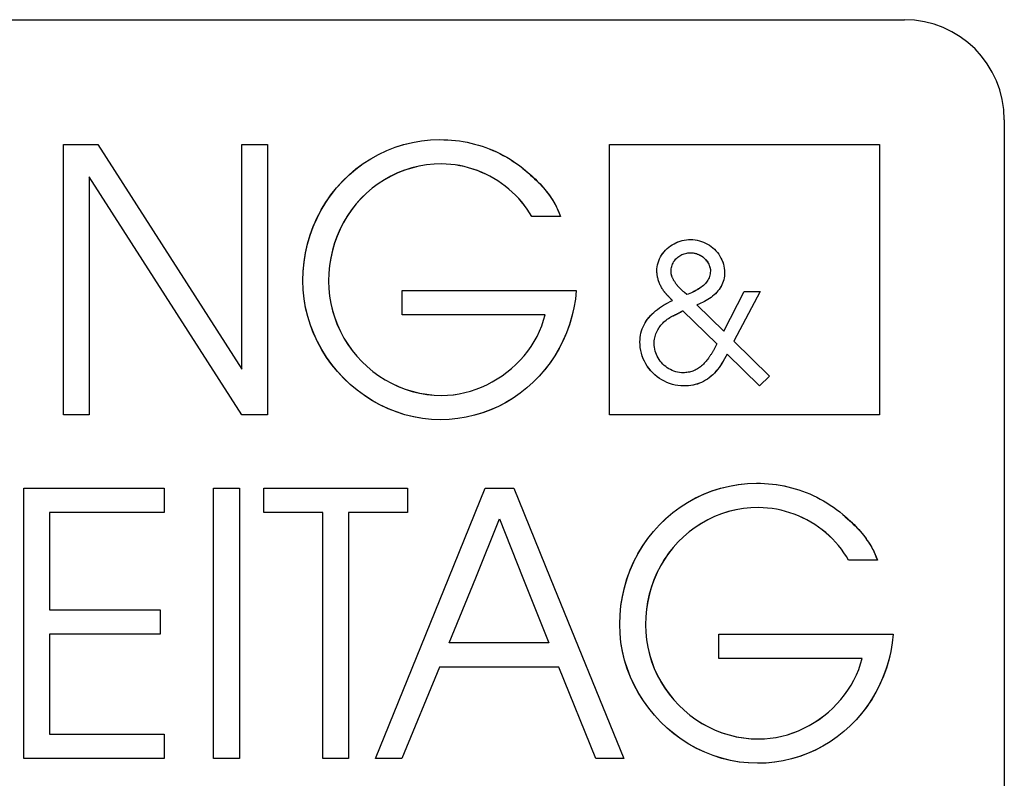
# Model space of a CAD drawing. Extents: x 1422 to 4284, y 1650 to 2964.
# Tile 8 of 14: x 1489 to 1518, y 2693 to 2716. Entities that reach past the tile are written whole.
import ezdxf

# ---------------------------------------------------------------- set-up
doc = ezdxf.new("R2010")
doc.units = 0
doc.layers.add('KF_SEQUENZA_10 NW_FRONT', color=7, linetype='CONTINUOUS')
doc.layers.add('KF_SEQUENZA_10 NW_REAR', color=7, linetype='CONTINUOUS')

# ---------------------------------------------------------------- blocks, each defined once
blk = doc.blocks.new('KF_SEQUENZA_10_NW_FRONT')
at = {"layer": 'KF_SEQUENZA_10 NW_FRONT'}
for p, q in [((-343.7, -223.128), (-304.7, -223.128)), ((-301.7, -226.128), (-301.7, -265.128)), ((-329.943, -234.983), (-329.943, -226.873)), ((-329.943, -226.873), (-328.904, -226.873)), ((-329.943, -226.873), (-328.904, -226.873)), ((-329.943, -234.983), (-329.943, -226.873)), ((-328.904, -226.873), (-324.587, -233.609)), ((-328.904, -226.873), (-324.587, -233.609)), ((-324.587, -233.609), (-324.587, -226.873)), ((-324.587, -226.873), (-323.814, -226.873)), ((-324.587, -226.873), (-323.814, -226.873)), ((-324.587, -233.609), (-324.587, -226.873)), ((-323.814, -226.873), (-323.814, -234.983)), ((-323.814, -226.873), (-323.814, -234.983)), ((-313.551, -234.984), (-313.551, -226.87)), ((-313.551, -226.87), (-305.443, -226.87)), ((-313.551, -226.87), (-305.443, -226.87)), ((-313.551, -234.984), (-313.551, -226.87)), ((-305.443, -226.87), (-305.443, -234.984)), ((-305.443, -226.87), (-305.443, -234.984)), ((-324.587, -234.983), (-329.17, -227.845)), ((-329.17, -227.845), (-329.17, -234.983)), ((-329.17, -227.845), (-329.17, -234.983)), ((-324.587, -234.983), (-329.17, -227.845)), ((-315.019, -229.037), (-315.886, -229.037)), ((-315.019, -229.037), (-315.886, -229.037)), ((-319.776, -231.979), (-319.776, -231.25)), ((-319.776, -231.25), (-314.546, -231.25)), ((-319.776, -231.25), (-314.546, -231.25)), ((-319.776, -231.979), (-319.776, -231.25)), ((-311.233, -231.377), (-311.303, -231.313)), ((-311.233, -231.377), (-311.303, -231.313)), ((-310.123, -232.476), (-309.507, -231.281)), ((-310.123, -232.476), (-309.507, -231.281)), ((-309.03, -231.281), (-309.818, -232.774)), ((-309.03, -231.281), (-309.818, -232.774)), ((-309.507, -231.281), (-309.03, -231.281)), ((-309.507, -231.281), (-309.03, -231.281)), ((-310.928, -231.682), (-310.123, -232.476)), ((-310.928, -231.682), (-310.123, -232.476)), ((-315.481, -231.979), (-319.776, -231.979)), ((-315.481, -231.979), (-319.776, -231.979)), ((-311.353, -231.86), (-310.331, -232.857)), ((-311.353, -231.86), (-310.331, -232.857)), ((-309.818, -232.774), (-308.745, -233.822)), ((-309.818, -232.774), (-308.745, -233.822)), ((-309.049, -234.114), (-310.021, -233.161)), ((-309.049, -234.114), (-310.021, -233.161)), ((-308.745, -233.822), (-309.049, -234.114)), ((-308.745, -233.822), (-309.049, -234.114)), ((-329.17, -234.983), (-329.943, -234.983)), ((-329.17, -234.983), (-329.943, -234.983)), ((-323.814, -234.983), (-324.587, -234.983)), ((-323.814, -234.983), (-324.587, -234.983)), ((-305.443, -234.984), (-313.551, -234.984)), ((-305.443, -234.984), (-313.551, -234.984)), ((-331.132, -245.294), (-331.132, -237.184)), ((-331.132, -237.184), (-326.919, -237.184)), ((-331.132, -237.184), (-326.919, -237.184)), ((-331.132, -245.294), (-331.132, -237.184)), ((-326.919, -237.184), (-326.919, -237.913)), ((-326.919, -237.184), (-326.919, -237.913)), ((-325.433, -245.294), (-325.433, -237.184)), ((-325.433, -237.184), (-324.66, -237.184)), ((-325.433, -237.184), (-324.66, -237.184)), ((-325.433, -245.294), (-325.433, -237.184)), ((-324.66, -237.184), (-324.66, -245.294)), ((-324.66, -237.184), (-324.66, -245.294)), ((-323.922, -237.913), (-323.922, -237.184)), ((-323.922, -237.184), (-319.616, -237.184)), ((-323.922, -237.184), (-319.616, -237.184)), ((-323.922, -237.913), (-323.922, -237.184)), ((-319.616, -237.184), (-319.616, -237.913)), ((-319.616, -237.184), (-319.616, -237.913)), ((-318.376, -239.87), (-317.286, -237.184)), ((-318.376, -239.87), (-317.286, -237.184)), ((-317.286, -237.184), (-316.421, -237.184)), ((-317.286, -237.184), (-316.421, -237.184)), ((-316.421, -237.184), (-315.327, -239.87)), ((-316.421, -237.184), (-315.327, -239.87)), ((-326.919, -237.913), (-330.359, -237.913)), ((-330.359, -237.913), (-330.359, -240.831)), ((-330.359, -237.913), (-330.359, -240.831)), ((-326.919, -237.913), (-330.359, -237.913)), ((-322.155, -237.913), (-323.922, -237.913)), ((-322.155, -237.913), (-323.922, -237.913)), ((-322.155, -245.294), (-322.155, -237.913)), ((-322.155, -245.294), (-322.155, -237.913)), ((-319.616, -237.913), (-321.381, -237.913)), ((-321.381, -237.913), (-321.381, -245.294)), ((-321.381, -237.913), (-321.381, -245.294)), ((-319.616, -237.913), (-321.381, -237.913)), ((-317.564, -239.87), (-316.848, -238.108)), ((-317.564, -239.87), (-316.848, -238.108)), ((-316.848, -238.108), (-316.148, -239.87)), ((-316.848, -238.108), (-316.148, -239.87)), ((-305.508, -239.348), (-306.374, -239.348)), ((-305.508, -239.348), (-306.374, -239.348)), ((-320.576, -245.294), (-318.376, -239.87)), ((-320.576, -245.294), (-318.376, -239.87)), ((-318.36, -241.829), (-317.564, -239.87)), ((-318.36, -241.829), (-317.564, -239.87)), ((-316.148, -239.87), (-315.369, -241.829)), ((-316.148, -239.87), (-315.369, -241.829)), ((-315.327, -239.87), (-313.119, -245.294)), ((-315.327, -239.87), (-313.119, -245.294)), ((-330.359, -240.831), (-327.034, -240.831)), ((-330.359, -240.831), (-327.034, -240.831)), ((-327.034, -240.831), (-327.034, -241.561)), ((-327.034, -240.831), (-327.034, -241.561)), ((-330.359, -241.561), (-330.359, -244.565)), ((-327.034, -241.561), (-330.359, -241.561)), ((-327.034, -241.561), (-330.359, -241.561)), ((-330.359, -241.561), (-330.359, -244.565)), ((-310.264, -242.29), (-310.264, -241.561)), ((-310.264, -241.561), (-305.034, -241.561)), ((-310.264, -241.561), (-305.034, -241.561)), ((-310.264, -242.29), (-310.264, -241.561)), ((-315.369, -241.829), (-318.36, -241.829)), ((-315.369, -241.829), (-318.36, -241.829)), ((-305.969, -242.29), (-310.264, -242.29)), ((-305.969, -242.29), (-310.264, -242.29)), ((-318.649, -242.558), (-319.78, -245.294)), ((-318.649, -242.558), (-319.78, -245.294)), ((-315.07, -242.558), (-318.649, -242.558)), ((-315.07, -242.558), (-318.649, -242.558)), ((-313.961, -245.294), (-315.07, -242.558)), ((-313.961, -245.294), (-315.07, -242.558)), ((-330.359, -244.565), (-326.919, -244.565)), ((-330.359, -244.565), (-326.919, -244.565)), ((-326.919, -244.565), (-326.919, -245.294)), ((-326.919, -244.565), (-326.919, -245.294)), ((-326.919, -245.294), (-331.132, -245.294)), ((-326.919, -245.294), (-331.132, -245.294)), ((-324.66, -245.294), (-325.433, -245.294)), ((-324.66, -245.294), (-325.433, -245.294)), ((-321.381, -245.294), (-322.155, -245.294)), ((-321.381, -245.294), (-322.155, -245.294)), ((-319.78, -245.294), (-320.576, -245.294)), ((-319.78, -245.294), (-320.576, -245.294)), ((-313.119, -245.294), (-313.961, -245.294)), ((-313.119, -245.294), (-313.961, -245.294))]:
    blk.add_line(p, q, dxfattribs=at)
at = {"layer": 'KF_SEQUENZA_10 NW_FRONT', "flags": 128}
for points in [[(-322.754, -230.958), (-322.745, -230.675), (-322.718, -230.396), (-322.674, -230.12), (-322.613, -229.85), (-322.534, -229.585), (-322.44, -229.328), (-322.329, -229.078), (-322.204, -228.836), (-322.063, -228.603), (-321.908, -228.381), (-321.74, -228.17), (-321.558, -227.97), (-321.365, -227.782), (-321.16, -227.607), (-320.944, -227.447), (-320.718, -227.301), (-320.482, -227.17), (-320.238, -227.055), (-319.987, -226.956), (-319.729, -226.875), (-319.464, -226.81), (-319.195, -226.764), (-318.921, -226.736), (-318.644, -226.727)], [(-322.754, -230.958), (-322.745, -230.679), (-322.719, -230.402), (-322.676, -230.129), (-322.615, -229.86), (-322.538, -229.596), (-322.444, -229.338), (-322.334, -229.087), (-322.209, -228.845), (-322.068, -228.611), (-321.913, -228.387), (-321.744, -228.174), (-321.562, -227.973), (-321.367, -227.784), (-321.161, -227.608), (-320.943, -227.447), (-320.716, -227.3), (-320.479, -227.168), (-320.235, -227.053), (-319.982, -226.955), (-319.724, -226.873), (-319.459, -226.809), (-319.191, -226.764), (-318.919, -226.736), (-318.644, -226.727)], [(-318.644, -226.727), (-318.525, -226.728), (-318.406, -226.733), (-318.288, -226.741), (-318.17, -226.753), (-318.054, -226.767), (-317.938, -226.785), (-317.823, -226.807), (-317.71, -226.831), (-317.597, -226.859), (-317.485, -226.89), (-317.374, -226.924), (-317.265, -226.962), (-317.157, -227.003), (-317.05, -227.047), (-316.944, -227.095), (-316.84, -227.145), (-316.737, -227.199), (-316.635, -227.256), (-316.535, -227.316), (-316.437, -227.38), (-316.34, -227.446), (-316.244, -227.515), (-316.15, -227.587), (-316.058, -227.663)], [(-318.644, -226.727), (-318.525, -226.728), (-318.407, -226.733), (-318.289, -226.741), (-318.172, -226.753), (-318.055, -226.767), (-317.939, -226.785), (-317.825, -226.806), (-317.711, -226.831), (-317.598, -226.859), (-317.486, -226.89), (-317.375, -226.924), (-317.265, -226.962), (-317.157, -227.003), (-317.05, -227.048), (-316.944, -227.095), (-316.839, -227.146), (-316.736, -227.2), (-316.634, -227.257), (-316.534, -227.317), (-316.436, -227.38), (-316.339, -227.446), (-316.244, -227.516), (-316.15, -227.588), (-316.058, -227.663)], [(-318.586, -227.456), (-318.817, -227.464), (-319.044, -227.487), (-319.268, -227.525), (-319.487, -227.578), (-319.701, -227.645), (-319.909, -227.727), (-320.111, -227.822), (-320.306, -227.93), (-320.492, -228.051), (-320.671, -228.184), (-320.84, -228.329), (-321, -228.485), (-321.149, -228.651), (-321.287, -228.826), (-321.415, -229.011), (-321.53, -229.204), (-321.633, -229.405), (-321.724, -229.613), (-321.801, -229.827), (-321.865, -230.047), (-321.915, -230.272), (-321.951, -230.502), (-321.973, -230.734), (-321.981, -230.97)], [(-318.586, -227.456), (-318.815, -227.464), (-319.04, -227.486), (-319.263, -227.524), (-319.482, -227.577), (-319.697, -227.644), (-319.906, -227.725), (-320.108, -227.821), (-320.304, -227.93), (-320.492, -228.051), (-320.672, -228.185), (-320.842, -228.331), (-321.002, -228.488), (-321.152, -228.655), (-321.292, -228.832), (-321.419, -229.018), (-321.534, -229.212), (-321.637, -229.414), (-321.727, -229.622), (-321.804, -229.837), (-321.867, -230.056), (-321.917, -230.28), (-321.952, -230.507), (-321.973, -230.738), (-321.981, -230.97)], [(-315.886, -229.037), (-315.952, -228.921), (-316.025, -228.809), (-316.103, -228.7), (-316.186, -228.594), (-316.275, -228.492), (-316.369, -228.394), (-316.467, -228.299), (-316.57, -228.209), (-316.677, -228.124), (-316.787, -228.042), (-316.901, -227.965), (-317.019, -227.894), (-317.139, -227.827), (-317.262, -227.765), (-317.388, -227.708), (-317.516, -227.656), (-317.646, -227.611), (-317.777, -227.57), (-317.91, -227.536), (-318.044, -227.508), (-318.179, -227.485), (-318.315, -227.469), (-318.451, -227.459), (-318.586, -227.456)], [(-315.886, -229.037), (-315.952, -228.921), (-316.025, -228.809), (-316.103, -228.699), (-316.187, -228.594), (-316.276, -228.491), (-316.37, -228.393), (-316.468, -228.299), (-316.571, -228.208), (-316.678, -228.123), (-316.789, -228.041), (-316.903, -227.965), (-317.02, -227.893), (-317.141, -227.826), (-317.264, -227.764), (-317.39, -227.707), (-317.518, -227.656), (-317.648, -227.61), (-317.779, -227.57), (-317.912, -227.536), (-318.046, -227.507), (-318.18, -227.485), (-318.316, -227.469), (-318.451, -227.459), (-318.586, -227.456)], [(-316.058, -227.663), (-315.998, -227.713), (-315.94, -227.764), (-315.884, -227.815), (-315.829, -227.866), (-315.775, -227.917), (-315.723, -227.968), (-315.672, -228.019), (-315.623, -228.071), (-315.576, -228.123), (-315.53, -228.175), (-315.486, -228.227), (-315.443, -228.28), (-315.402, -228.333), (-315.362, -228.386), (-315.324, -228.44), (-315.288, -228.494), (-315.253, -228.547), (-315.221, -228.601), (-315.189, -228.655), (-315.159, -228.713), (-315.128, -228.776), (-315.095, -228.848), (-315.06, -228.933), (-315.019, -229.037)], [(-316.058, -227.663), (-315.986, -227.731), (-315.92, -227.791), (-315.858, -227.846), (-315.799, -227.898), (-315.743, -227.95), (-315.689, -228.002), (-315.635, -228.056), (-315.583, -228.112), (-315.53, -228.172), (-315.479, -228.234), (-315.428, -228.298), (-315.38, -228.364), (-315.333, -228.429), (-315.29, -228.492), (-315.251, -228.552), (-315.217, -228.607), (-315.187, -228.658), (-315.162, -228.704), (-315.141, -228.748), (-315.121, -228.791), (-315.102, -228.838), (-315.08, -228.891), (-315.054, -228.955), (-315.019, -229.037)], [(-312.128, -230.665), (-312.125, -230.602), (-312.118, -230.54), (-312.107, -230.478), (-312.091, -230.418), (-312.071, -230.358), (-312.047, -230.3), (-312.018, -230.244), (-311.986, -230.19), (-311.95, -230.138), (-311.911, -230.088), (-311.868, -230.041), (-311.822, -229.996), (-311.773, -229.955), (-311.722, -229.916), (-311.668, -229.881), (-311.612, -229.849), (-311.554, -229.82), (-311.494, -229.796), (-311.433, -229.774), (-311.37, -229.757), (-311.307, -229.743), (-311.242, -229.733), (-311.177, -229.727), (-311.111, -229.725)], [(-312.128, -230.665), (-312.125, -230.602), (-312.118, -230.54), (-312.107, -230.479), (-312.091, -230.418), (-312.071, -230.358), (-312.047, -230.3), (-312.018, -230.244), (-311.986, -230.19), (-311.95, -230.137), (-311.91, -230.088), (-311.867, -230.04), (-311.821, -229.996), (-311.773, -229.954), (-311.721, -229.916), (-311.667, -229.88), (-311.611, -229.848), (-311.553, -229.82), (-311.493, -229.795), (-311.432, -229.774), (-311.369, -229.757), (-311.306, -229.743), (-311.242, -229.733), (-311.177, -229.727), (-311.111, -229.725)], [(-311.111, -229.725), (-311.045, -229.727), (-310.98, -229.734), (-310.915, -229.745), (-310.851, -229.759), (-310.788, -229.778), (-310.727, -229.801), (-310.667, -229.828), (-310.609, -229.859), (-310.553, -229.893), (-310.499, -229.931), (-310.448, -229.972), (-310.399, -230.017), (-310.354, -230.064), (-310.311, -230.114), (-310.272, -230.166), (-310.236, -230.221), (-310.204, -230.278), (-310.176, -230.337), (-310.152, -230.397), (-310.132, -230.459), (-310.117, -230.522), (-310.106, -230.586), (-310.099, -230.651), (-310.097, -230.716)], [(-311.111, -229.725), (-311.046, -229.727), (-310.98, -229.734), (-310.916, -229.744), (-310.852, -229.759), (-310.789, -229.778), (-310.727, -229.801), (-310.667, -229.828), (-310.609, -229.859), (-310.553, -229.893), (-310.499, -229.931), (-310.448, -229.972), (-310.399, -230.017), (-310.354, -230.064), (-310.311, -230.114), (-310.272, -230.166), (-310.236, -230.221), (-310.204, -230.278), (-310.176, -230.337), (-310.152, -230.398), (-310.132, -230.46), (-310.117, -230.523), (-310.106, -230.586), (-310.099, -230.651), (-310.097, -230.716)], [(-311.703, -230.677), (-311.702, -230.64), (-311.698, -230.603), (-311.691, -230.567), (-311.683, -230.531), (-311.671, -230.495), (-311.658, -230.461), (-311.642, -230.428), (-311.624, -230.395), (-311.603, -230.364), (-311.581, -230.335), (-311.557, -230.307), (-311.53, -230.28), (-311.502, -230.255), (-311.473, -230.232), (-311.442, -230.211), (-311.41, -230.192), (-311.376, -230.175), (-311.342, -230.161), (-311.306, -230.148), (-311.27, -230.138), (-311.233, -230.13), (-311.195, -230.124), (-311.157, -230.12), (-311.119, -230.119)], [(-311.703, -230.677), (-311.702, -230.64), (-311.698, -230.603), (-311.691, -230.567), (-311.683, -230.531), (-311.671, -230.496), (-311.658, -230.461), (-311.642, -230.428), (-311.624, -230.395), (-311.603, -230.364), (-311.581, -230.335), (-311.556, -230.307), (-311.53, -230.28), (-311.502, -230.255), (-311.473, -230.232), (-311.442, -230.211), (-311.409, -230.192), (-311.376, -230.175), (-311.341, -230.161), (-311.306, -230.148), (-311.269, -230.138), (-311.232, -230.129), (-311.195, -230.124), (-311.157, -230.12), (-311.119, -230.119)], [(-311.119, -230.119), (-311.083, -230.12), (-311.047, -230.124), (-311.011, -230.129), (-310.976, -230.137), (-310.941, -230.147), (-310.907, -230.159), (-310.873, -230.173), (-310.84, -230.188), (-310.809, -230.206), (-310.778, -230.226), (-310.748, -230.247), (-310.72, -230.27), (-310.694, -230.294), (-310.669, -230.32), (-310.645, -230.348), (-310.623, -230.376), (-310.603, -230.406), (-310.585, -230.436), (-310.57, -230.467), (-310.556, -230.502), (-310.542, -230.545), (-310.53, -230.594), (-310.522, -230.642), (-310.523, -230.677)], [(-311.119, -230.119), (-311.081, -230.12), (-311.043, -230.124), (-311.006, -230.13), (-310.969, -230.139), (-310.932, -230.149), (-310.897, -230.162), (-310.862, -230.178), (-310.828, -230.195), (-310.795, -230.215), (-310.763, -230.236), (-310.733, -230.259), (-310.705, -230.284), (-310.678, -230.311), (-310.652, -230.339), (-310.628, -230.369), (-310.607, -230.4), (-310.588, -230.431), (-310.571, -230.464), (-310.557, -230.499), (-310.544, -230.538), (-310.532, -230.584), (-310.523, -230.628), (-310.52, -230.658), (-310.523, -230.677)], [(-311.912, -231.281), (-311.929, -231.26), (-311.944, -231.238), (-311.959, -231.215), (-311.974, -231.191), (-311.988, -231.167), (-312.001, -231.143), (-312.014, -231.118), (-312.026, -231.093), (-312.038, -231.067), (-312.049, -231.041), (-312.059, -231.015), (-312.069, -230.988), (-312.078, -230.962), (-312.086, -230.935), (-312.094, -230.908), (-312.101, -230.881), (-312.107, -230.853), (-312.112, -230.826), (-312.117, -230.799), (-312.121, -230.772), (-312.124, -230.745), (-312.126, -230.718), (-312.127, -230.691), (-312.128, -230.665)], [(-311.912, -231.281), (-311.929, -231.26), (-311.944, -231.238), (-311.959, -231.215), (-311.974, -231.191), (-311.988, -231.168), (-312.001, -231.143), (-312.014, -231.118), (-312.026, -231.093), (-312.038, -231.067), (-312.049, -231.041), (-312.059, -231.015), (-312.069, -230.989), (-312.078, -230.962), (-312.086, -230.935), (-312.094, -230.908), (-312.101, -230.881), (-312.107, -230.854), (-312.112, -230.826), (-312.117, -230.799), (-312.121, -230.772), (-312.124, -230.745), (-312.126, -230.718), (-312.127, -230.692), (-312.128, -230.665)], [(-311.582, -231.008), (-311.591, -230.995), (-311.6, -230.981), (-311.608, -230.967), (-311.616, -230.954), (-311.624, -230.94), (-311.631, -230.926), (-311.639, -230.912), (-311.645, -230.898), (-311.652, -230.884), (-311.658, -230.87), (-311.664, -230.856), (-311.669, -230.842), (-311.675, -230.829), (-311.679, -230.815), (-311.684, -230.801), (-311.687, -230.787), (-311.691, -230.773), (-311.694, -230.759), (-311.697, -230.745), (-311.699, -230.732), (-311.701, -230.718), (-311.702, -230.704), (-311.703, -230.691), (-311.703, -230.677)], [(-311.582, -231.008), (-311.591, -230.995), (-311.6, -230.981), (-311.608, -230.967), (-311.616, -230.954), (-311.624, -230.94), (-311.631, -230.926), (-311.638, -230.912), (-311.645, -230.898), (-311.652, -230.885), (-311.658, -230.871), (-311.664, -230.857), (-311.669, -230.843), (-311.674, -230.829), (-311.679, -230.815), (-311.683, -230.801), (-311.687, -230.787), (-311.691, -230.773), (-311.694, -230.759), (-311.697, -230.746), (-311.699, -230.732), (-311.701, -230.718), (-311.702, -230.704), (-311.703, -230.691), (-311.703, -230.677)], [(-310.523, -230.677), (-310.524, -230.717), (-310.529, -230.756), (-310.537, -230.795), (-310.547, -230.832), (-310.561, -230.869), (-310.577, -230.905), (-310.597, -230.941), (-310.619, -230.975), (-310.643, -231.008), (-310.67, -231.04), (-310.699, -231.071), (-310.73, -231.1), (-310.764, -231.129), (-310.799, -231.156), (-310.836, -231.183), (-310.875, -231.208), (-310.915, -231.233), (-310.956, -231.256), (-310.999, -231.278), (-311.044, -231.3), (-311.089, -231.32), (-311.136, -231.34), (-311.184, -231.359), (-311.233, -231.377)], [(-310.523, -230.677), (-310.524, -230.717), (-310.529, -230.757), (-310.537, -230.795), (-310.548, -230.833), (-310.562, -230.871), (-310.578, -230.907), (-310.598, -230.942), (-310.62, -230.976), (-310.645, -231.01), (-310.672, -231.042), (-310.701, -231.072), (-310.733, -231.102), (-310.766, -231.131), (-310.801, -231.158), (-310.838, -231.184), (-310.877, -231.21), (-310.917, -231.234), (-310.959, -231.257), (-311.001, -231.279), (-311.046, -231.301), (-311.091, -231.321), (-311.137, -231.34), (-311.185, -231.359), (-311.233, -231.377)], [(-310.097, -230.716), (-310.098, -230.77), (-310.102, -230.823), (-310.11, -230.876), (-310.122, -230.929), (-310.137, -230.98), (-310.155, -231.031), (-310.177, -231.08), (-310.201, -231.128), (-310.229, -231.175), (-310.26, -231.221), (-310.294, -231.265), (-310.33, -231.307), (-310.369, -231.348), (-310.41, -231.387), (-310.454, -231.424), (-310.5, -231.46), (-310.547, -231.494), (-310.597, -231.526), (-310.648, -231.556), (-310.702, -231.585), (-310.756, -231.612), (-310.812, -231.637), (-310.87, -231.66), (-310.928, -231.682)], [(-310.097, -230.716), (-310.098, -230.77), (-310.102, -230.824), (-310.11, -230.877), (-310.122, -230.929), (-310.137, -230.981), (-310.155, -231.032), (-310.177, -231.081), (-310.202, -231.129), (-310.23, -231.176), (-310.261, -231.222), (-310.295, -231.266), (-310.331, -231.308), (-310.37, -231.349), (-310.412, -231.388), (-310.455, -231.425), (-310.501, -231.461), (-310.549, -231.495), (-310.599, -231.527), (-310.65, -231.557), (-310.703, -231.585), (-310.757, -231.612), (-310.813, -231.637), (-310.87, -231.66), (-310.928, -231.682)], [(-318.621, -235.129), (-318.895, -235.119), (-319.165, -235.091), (-319.432, -235.044), (-319.695, -234.979), (-319.952, -234.897), (-320.202, -234.797), (-320.446, -234.682), (-320.682, -234.551), (-320.908, -234.405), (-321.126, -234.245), (-321.333, -234.072), (-321.528, -233.886), (-321.712, -233.688), (-321.883, -233.479), (-322.041, -233.26), (-322.185, -233.031), (-322.314, -232.793), (-322.428, -232.548), (-322.526, -232.295), (-322.607, -232.037), (-322.67, -231.773), (-322.717, -231.504), (-322.745, -231.233), (-322.754, -230.958)], [(-318.621, -235.129), (-318.892, -235.119), (-319.161, -235.091), (-319.427, -235.045), (-319.689, -234.98), (-319.946, -234.898), (-320.197, -234.8), (-320.442, -234.684), (-320.678, -234.553), (-320.906, -234.407), (-321.124, -234.246), (-321.332, -234.072), (-321.529, -233.886), (-321.713, -233.687), (-321.885, -233.477), (-322.044, -233.256), (-322.188, -233.026), (-322.317, -232.788), (-322.43, -232.542), (-322.528, -232.289), (-322.608, -232.031), (-322.672, -231.767), (-322.717, -231.5), (-322.745, -231.23), (-322.754, -230.958)], [(-321.981, -230.97), (-321.973, -231.198), (-321.95, -231.423), (-321.913, -231.645), (-321.861, -231.863), (-321.796, -232.077), (-321.716, -232.285), (-321.624, -232.487), (-321.519, -232.683), (-321.401, -232.871), (-321.272, -233.052), (-321.132, -233.223), (-320.982, -233.386), (-320.821, -233.538), (-320.652, -233.68), (-320.473, -233.811), (-320.287, -233.93), (-320.093, -234.036), (-319.892, -234.13), (-319.686, -234.211), (-319.474, -234.278), (-319.257, -234.33), (-319.037, -234.368), (-318.813, -234.391), (-318.586, -234.399)], [(-321.981, -230.97), (-321.973, -231.196), (-321.951, -231.419), (-321.914, -231.64), (-321.863, -231.858), (-321.798, -232.071), (-321.719, -232.28), (-321.626, -232.482), (-321.521, -232.679), (-321.404, -232.868), (-321.274, -233.049), (-321.134, -233.222), (-320.983, -233.385), (-320.821, -233.538), (-320.651, -233.681), (-320.471, -233.812), (-320.284, -233.931), (-320.089, -234.038), (-319.888, -234.132), (-319.681, -234.213), (-319.469, -234.279), (-319.253, -234.331), (-319.033, -234.369), (-318.811, -234.391), (-318.586, -234.399)], [(-311.303, -231.313), (-311.321, -231.296), (-311.339, -231.279), (-311.355, -231.264), (-311.371, -231.249), (-311.386, -231.234), (-311.401, -231.22), (-311.415, -231.207), (-311.428, -231.194), (-311.441, -231.181), (-311.453, -231.169), (-311.464, -231.158), (-311.475, -231.147), (-311.485, -231.136), (-311.495, -231.125), (-311.504, -231.114), (-311.513, -231.103), (-311.522, -231.093), (-311.531, -231.082), (-311.539, -231.071), (-311.548, -231.059), (-311.556, -231.047), (-311.565, -231.035), (-311.573, -231.022), (-311.582, -231.008)], [(-311.303, -231.313), (-311.321, -231.296), (-311.339, -231.279), (-311.355, -231.264), (-311.371, -231.249), (-311.386, -231.234), (-311.401, -231.22), (-311.414, -231.207), (-311.427, -231.194), (-311.44, -231.182), (-311.452, -231.17), (-311.463, -231.159), (-311.474, -231.148), (-311.484, -231.136), (-311.494, -231.126), (-311.504, -231.115), (-311.513, -231.104), (-311.522, -231.093), (-311.531, -231.082), (-311.539, -231.071), (-311.548, -231.059), (-311.556, -231.047), (-311.565, -231.035), (-311.573, -231.022), (-311.582, -231.008)], [(-314.546, -231.25), (-314.575, -231.515), (-314.619, -231.777), (-314.679, -232.033), (-314.754, -232.284), (-314.843, -232.528), (-314.947, -232.766), (-315.064, -232.996), (-315.195, -233.218), (-315.339, -233.43), (-315.495, -233.633), (-315.663, -233.826), (-315.842, -234.008), (-316.031, -234.178), (-316.23, -234.336), (-316.439, -234.481), (-316.656, -234.613), (-316.882, -234.731), (-317.114, -234.834), (-317.353, -234.923), (-317.598, -234.996), (-317.848, -235.054), (-318.103, -235.095), (-318.361, -235.12), (-318.621, -235.129)], [(-314.546, -231.25), (-314.574, -231.512), (-314.618, -231.771), (-314.677, -232.025), (-314.751, -232.275), (-314.84, -232.519), (-314.943, -232.757), (-315.06, -232.987), (-315.19, -233.21), (-315.334, -233.423), (-315.49, -233.628), (-315.658, -233.822), (-315.838, -234.004), (-316.028, -234.176), (-316.229, -234.335), (-316.439, -234.481), (-316.657, -234.613), (-316.884, -234.732), (-317.117, -234.836), (-317.357, -234.924), (-317.602, -234.997), (-317.852, -235.055), (-318.106, -235.096), (-318.363, -235.12), (-318.621, -235.129)], [(-311.658, -231.554), (-311.671, -231.542), (-311.683, -231.53), (-311.695, -231.518), (-311.707, -231.506), (-311.719, -231.494), (-311.731, -231.482), (-311.742, -231.47), (-311.754, -231.458), (-311.765, -231.447), (-311.776, -231.435), (-311.787, -231.424), (-311.797, -231.412), (-311.808, -231.401), (-311.818, -231.39), (-311.828, -231.378), (-311.838, -231.367), (-311.848, -231.356), (-311.858, -231.345), (-311.867, -231.335), (-311.877, -231.324), (-311.886, -231.313), (-311.895, -231.302), (-311.904, -231.292), (-311.912, -231.281)], [(-311.658, -231.554), (-311.67, -231.542), (-311.682, -231.531), (-311.694, -231.519), (-311.706, -231.507), (-311.718, -231.495), (-311.729, -231.484), (-311.74, -231.472), (-311.751, -231.461), (-311.763, -231.449), (-311.773, -231.438), (-311.784, -231.426), (-311.795, -231.415), (-311.805, -231.403), (-311.816, -231.392), (-311.826, -231.381), (-311.836, -231.37), (-311.846, -231.358), (-311.856, -231.347), (-311.866, -231.336), (-311.875, -231.325), (-311.885, -231.314), (-311.894, -231.303), (-311.903, -231.292), (-311.912, -231.281)], [(-312.636, -232.793), (-312.634, -232.727), (-312.628, -232.661), (-312.619, -232.595), (-312.605, -232.531), (-312.588, -232.467), (-312.567, -232.405), (-312.542, -232.344), (-312.514, -232.285), (-312.482, -232.227), (-312.447, -232.17), (-312.408, -232.115), (-312.366, -232.062), (-312.32, -232.01), (-312.272, -231.96), (-312.221, -231.912), (-312.168, -231.866), (-312.112, -231.821), (-312.053, -231.778), (-311.992, -231.737), (-311.93, -231.697), (-311.865, -231.659), (-311.798, -231.623), (-311.729, -231.588), (-311.658, -231.554)], [(-312.636, -232.793), (-312.634, -232.727), (-312.628, -232.66), (-312.619, -232.595), (-312.605, -232.53), (-312.588, -232.466), (-312.567, -232.404), (-312.542, -232.343), (-312.513, -232.283), (-312.481, -232.225), (-312.445, -232.168), (-312.406, -232.113), (-312.364, -232.06), (-312.319, -232.008), (-312.27, -231.958), (-312.219, -231.91), (-312.166, -231.864), (-312.11, -231.819), (-312.051, -231.777), (-311.991, -231.735), (-311.928, -231.696), (-311.863, -231.658), (-311.797, -231.622), (-311.728, -231.587), (-311.658, -231.554)], [(-318.586, -234.399), (-318.411, -234.394), (-318.237, -234.379), (-318.063, -234.353), (-317.892, -234.317), (-317.722, -234.272), (-317.554, -234.217), (-317.39, -234.152), (-317.228, -234.079), (-317.071, -233.997), (-316.918, -233.907), (-316.77, -233.809), (-316.627, -233.704), (-316.49, -233.592), (-316.359, -233.472), (-316.234, -233.346), (-316.116, -233.214), (-316.006, -233.076), (-315.904, -232.933), (-315.81, -232.785), (-315.725, -232.631), (-315.649, -232.474), (-315.583, -232.312), (-315.527, -232.147), (-315.481, -231.979)], [(-318.586, -234.399), (-318.412, -234.394), (-318.238, -234.379), (-318.065, -234.353), (-317.893, -234.318), (-317.723, -234.272), (-317.556, -234.217), (-317.391, -234.153), (-317.23, -234.08), (-317.072, -233.998), (-316.919, -233.908), (-316.771, -233.81), (-316.627, -233.704), (-316.49, -233.592), (-316.358, -233.472), (-316.234, -233.346), (-316.116, -233.213), (-316.006, -233.075), (-315.903, -232.932), (-315.809, -232.783), (-315.724, -232.63), (-315.649, -232.472), (-315.583, -232.311), (-315.527, -232.147), (-315.481, -231.979)], [(-311.664, -232.024), (-311.647, -232.016), (-311.63, -232.008), (-311.613, -232), (-311.596, -231.992), (-311.58, -231.984), (-311.564, -231.977), (-311.549, -231.969), (-311.533, -231.962), (-311.518, -231.954), (-311.504, -231.947), (-311.489, -231.94), (-311.475, -231.932), (-311.462, -231.925), (-311.449, -231.919), (-311.436, -231.912), (-311.424, -231.905), (-311.413, -231.899), (-311.402, -231.893), (-311.392, -231.887), (-311.382, -231.881), (-311.374, -231.875), (-311.366, -231.87), (-311.359, -231.865), (-311.353, -231.86)], [(-311.664, -232.024), (-311.648, -232.017), (-311.632, -232.009), (-311.616, -232.002), (-311.6, -231.994), (-311.584, -231.987), (-311.569, -231.979), (-311.553, -231.971), (-311.538, -231.964), (-311.523, -231.957), (-311.508, -231.949), (-311.494, -231.942), (-311.48, -231.935), (-311.466, -231.928), (-311.453, -231.921), (-311.44, -231.914), (-311.428, -231.907), (-311.416, -231.901), (-311.405, -231.895), (-311.394, -231.888), (-311.385, -231.882), (-311.375, -231.876), (-311.367, -231.871), (-311.36, -231.865), (-311.353, -231.86)], [(-312.211, -232.844), (-312.21, -232.802), (-312.206, -232.76), (-312.201, -232.718), (-312.193, -232.676), (-312.183, -232.635), (-312.172, -232.594), (-312.158, -232.554), (-312.142, -232.514), (-312.124, -232.475), (-312.104, -232.437), (-312.083, -232.4), (-312.06, -232.364), (-312.035, -232.328), (-312.008, -232.294), (-311.98, -232.261), (-311.95, -232.229), (-311.918, -232.199), (-311.886, -232.17), (-311.852, -232.142), (-311.817, -232.115), (-311.78, -232.09), (-311.742, -232.067), (-311.704, -232.045), (-311.664, -232.024)], [(-312.211, -232.844), (-312.21, -232.802), (-312.206, -232.76), (-312.201, -232.718), (-312.193, -232.676), (-312.183, -232.635), (-312.172, -232.594), (-312.158, -232.554), (-312.142, -232.514), (-312.124, -232.475), (-312.104, -232.437), (-312.083, -232.4), (-312.059, -232.363), (-312.034, -232.328), (-312.007, -232.294), (-311.979, -232.261), (-311.949, -232.229), (-311.918, -232.198), (-311.885, -232.169), (-311.851, -232.141), (-311.816, -232.115), (-311.78, -232.09), (-311.742, -232.067), (-311.704, -232.045), (-311.664, -232.024)], [(-311.322, -234.114), (-311.408, -234.111), (-311.494, -234.103), (-311.579, -234.089), (-311.663, -234.069), (-311.746, -234.044), (-311.826, -234.013), (-311.904, -233.977), (-311.98, -233.937), (-312.053, -233.891), (-312.122, -233.84), (-312.189, -233.786), (-312.251, -233.726), (-312.31, -233.664), (-312.364, -233.597), (-312.415, -233.527), (-312.46, -233.454), (-312.5, -233.378), (-312.536, -233.299), (-312.566, -233.219), (-312.591, -233.136), (-312.611, -233.052), (-312.625, -232.967), (-312.633, -232.88), (-312.636, -232.793)], [(-311.322, -234.114), (-311.408, -234.111), (-311.494, -234.103), (-311.579, -234.089), (-311.663, -234.069), (-311.745, -234.044), (-311.825, -234.013), (-311.904, -233.978), (-311.979, -233.937), (-312.052, -233.891), (-312.122, -233.84), (-312.189, -233.786), (-312.251, -233.726), (-312.31, -233.663), (-312.365, -233.597), (-312.415, -233.526), (-312.46, -233.453), (-312.501, -233.377), (-312.536, -233.299), (-312.566, -233.218), (-312.591, -233.135), (-312.611, -233.051), (-312.625, -232.966), (-312.633, -232.88), (-312.636, -232.793)], [(-311.335, -233.721), (-311.392, -233.719), (-311.448, -233.713), (-311.504, -233.703), (-311.56, -233.69), (-311.614, -233.673), (-311.667, -233.652), (-311.719, -233.628), (-311.769, -233.6), (-311.818, -233.569), (-311.864, -233.536), (-311.908, -233.499), (-311.95, -233.46), (-311.989, -233.418), (-312.026, -233.373), (-312.06, -233.327), (-312.09, -233.278), (-312.118, -233.228), (-312.142, -233.176), (-312.163, -233.123), (-312.18, -233.069), (-312.193, -233.014), (-312.203, -232.957), (-312.209, -232.901), (-312.211, -232.844)], [(-311.335, -233.721), (-311.391, -233.719), (-311.448, -233.713), (-311.504, -233.703), (-311.559, -233.69), (-311.614, -233.673), (-311.667, -233.652), (-311.719, -233.628), (-311.769, -233.6), (-311.817, -233.57), (-311.864, -233.536), (-311.908, -233.499), (-311.95, -233.46), (-311.989, -233.418), (-312.026, -233.373), (-312.06, -233.327), (-312.09, -233.278), (-312.118, -233.228), (-312.142, -233.176), (-312.163, -233.123), (-312.18, -233.069), (-312.193, -233.013), (-312.203, -232.957), (-312.209, -232.901), (-312.211, -232.844)], [(-310.331, -232.857), (-310.342, -232.877), (-310.352, -232.898), (-310.362, -232.918), (-310.372, -232.938), (-310.382, -232.957), (-310.393, -232.977), (-310.403, -232.996), (-310.413, -233.014), (-310.423, -233.033), (-310.433, -233.051), (-310.443, -233.068), (-310.453, -233.086), (-310.463, -233.103), (-310.473, -233.12), (-310.483, -233.137), (-310.493, -233.154), (-310.503, -233.17), (-310.514, -233.187), (-310.524, -233.203), (-310.535, -233.219), (-310.546, -233.235), (-310.557, -233.251), (-310.568, -233.266), (-310.579, -233.282)], [(-310.331, -232.857), (-310.342, -232.877), (-310.352, -232.898), (-310.362, -232.918), (-310.372, -232.937), (-310.382, -232.957), (-310.392, -232.976), (-310.402, -232.995), (-310.412, -233.013), (-310.422, -233.032), (-310.432, -233.05), (-310.442, -233.068), (-310.452, -233.085), (-310.462, -233.102), (-310.472, -233.12), (-310.482, -233.137), (-310.493, -233.153), (-310.503, -233.17), (-310.514, -233.186), (-310.524, -233.202), (-310.535, -233.219), (-310.546, -233.235), (-310.557, -233.25), (-310.568, -233.266), (-310.579, -233.282)], [(-310.021, -233.161), (-310.058, -233.234), (-310.097, -233.305), (-310.137, -233.373), (-310.177, -233.439), (-310.22, -233.503), (-310.263, -233.564), (-310.308, -233.622), (-310.355, -233.678), (-310.403, -233.731), (-310.453, -233.781), (-310.504, -233.828), (-310.557, -233.872), (-310.612, -233.912), (-310.669, -233.948), (-310.727, -233.981), (-310.787, -234.011), (-310.849, -234.036), (-310.912, -234.058), (-310.977, -234.076), (-311.044, -234.091), (-311.111, -234.102), (-311.18, -234.109), (-311.25, -234.113), (-311.322, -234.114)], [(-310.021, -233.161), (-310.058, -233.234), (-310.096, -233.304), (-310.136, -233.372), (-310.177, -233.437), (-310.219, -233.501), (-310.262, -233.562), (-310.307, -233.621), (-310.353, -233.677), (-310.401, -233.73), (-310.451, -233.78), (-310.503, -233.827), (-310.556, -233.871), (-310.611, -233.911), (-310.668, -233.948), (-310.726, -233.981), (-310.786, -234.011), (-310.848, -234.037), (-310.912, -234.059), (-310.977, -234.077), (-311.043, -234.091), (-311.111, -234.102), (-311.18, -234.11), (-311.25, -234.113), (-311.322, -234.114)], [(-310.579, -233.282), (-310.603, -233.315), (-310.627, -233.347), (-310.653, -233.378), (-310.679, -233.408), (-310.706, -233.437), (-310.733, -233.465), (-310.761, -233.492), (-310.79, -233.517), (-310.82, -233.541), (-310.85, -233.563), (-310.881, -233.585), (-310.913, -233.605), (-310.945, -233.623), (-310.978, -233.64), (-311.012, -233.655), (-311.046, -233.669), (-311.081, -233.681), (-311.116, -233.691), (-311.152, -233.7), (-311.187, -233.708), (-311.224, -233.713), (-311.26, -233.717), (-311.297, -233.72), (-311.335, -233.721)], [(-310.579, -233.282), (-310.603, -233.315), (-310.627, -233.347), (-310.652, -233.378), (-310.678, -233.408), (-310.705, -233.437), (-310.732, -233.465), (-310.761, -233.491), (-310.789, -233.516), (-310.819, -233.54), (-310.849, -233.563), (-310.881, -233.584), (-310.912, -233.604), (-310.945, -233.622), (-310.978, -233.639), (-311.011, -233.655), (-311.046, -233.669), (-311.08, -233.681), (-311.115, -233.691), (-311.151, -233.7), (-311.187, -233.708), (-311.224, -233.713), (-311.26, -233.717), (-311.297, -233.72), (-311.335, -233.721)], [(-313.242, -241.269), (-313.233, -240.986), (-313.207, -240.706), (-313.162, -240.431), (-313.101, -240.161), (-313.023, -239.896), (-312.928, -239.639), (-312.818, -239.388), (-312.692, -239.147), (-312.551, -238.914), (-312.397, -238.692), (-312.228, -238.48), (-312.047, -238.28), (-311.853, -238.093), (-311.648, -237.918), (-311.432, -237.758), (-311.206, -237.612), (-310.971, -237.481), (-310.727, -237.366), (-310.475, -237.267), (-310.217, -237.185), (-309.953, -237.121), (-309.683, -237.075), (-309.41, -237.047), (-309.133, -237.037)], [(-313.242, -241.269), (-313.234, -240.99), (-313.208, -240.713), (-313.164, -240.44), (-313.104, -240.171), (-313.026, -239.907), (-312.932, -239.649), (-312.823, -239.398), (-312.697, -239.156), (-312.557, -238.922), (-312.401, -238.698), (-312.232, -238.485), (-312.05, -238.284), (-311.856, -238.095), (-311.649, -237.919), (-311.432, -237.758), (-311.205, -237.611), (-310.968, -237.479), (-310.723, -237.364), (-310.471, -237.265), (-310.212, -237.184), (-309.948, -237.12), (-309.679, -237.074), (-309.407, -237.047), (-309.133, -237.037)], [(-309.133, -237.037), (-309.013, -237.039), (-308.894, -237.044), (-308.776, -237.052), (-308.659, -237.063), (-308.542, -237.078), (-308.426, -237.096), (-308.312, -237.117), (-308.198, -237.142), (-308.085, -237.17), (-307.973, -237.201), (-307.863, -237.235), (-307.754, -237.273), (-307.645, -237.314), (-307.538, -237.358), (-307.433, -237.406), (-307.328, -237.456), (-307.225, -237.51), (-307.124, -237.567), (-307.024, -237.627), (-306.925, -237.69), (-306.828, -237.757), (-306.733, -237.826), (-306.639, -237.898), (-306.547, -237.974)], [(-309.133, -237.037), (-309.014, -237.039), (-308.895, -237.044), (-308.777, -237.052), (-308.66, -237.063), (-308.544, -237.078), (-308.428, -237.096), (-308.313, -237.117), (-308.199, -237.142), (-308.086, -237.17), (-307.974, -237.201), (-307.863, -237.235), (-307.754, -237.273), (-307.645, -237.314), (-307.538, -237.358), (-307.432, -237.406), (-307.328, -237.457), (-307.224, -237.511), (-307.123, -237.568), (-307.023, -237.628), (-306.924, -237.691), (-306.827, -237.757), (-306.732, -237.826), (-306.638, -237.899), (-306.547, -237.974)], [(-309.075, -237.767), (-309.305, -237.775), (-309.532, -237.798), (-309.756, -237.836), (-309.975, -237.889), (-310.189, -237.956), (-310.398, -238.038), (-310.599, -238.133), (-310.794, -238.241), (-310.981, -238.362), (-311.159, -238.495), (-311.328, -238.64), (-311.488, -238.796), (-311.637, -238.962), (-311.776, -239.137), (-311.903, -239.322), (-312.019, -239.515), (-312.122, -239.716), (-312.212, -239.924), (-312.29, -240.138), (-312.354, -240.358), (-312.404, -240.583), (-312.44, -240.812), (-312.462, -241.045), (-312.469, -241.281)], [(-309.075, -237.767), (-309.303, -237.774), (-309.529, -237.797), (-309.752, -237.835), (-309.971, -237.887), (-310.185, -237.955), (-310.394, -238.036), (-310.597, -238.132), (-310.793, -238.24), (-310.981, -238.362), (-311.16, -238.496), (-311.33, -238.642), (-311.491, -238.799), (-311.641, -238.966), (-311.78, -239.143), (-311.907, -239.329), (-312.023, -239.523), (-312.126, -239.725), (-312.216, -239.933), (-312.293, -240.147), (-312.356, -240.367), (-312.405, -240.591), (-312.441, -240.818), (-312.462, -241.049), (-312.469, -241.281)], [(-306.374, -239.348), (-306.44, -239.232), (-306.513, -239.12), (-306.591, -239.01), (-306.675, -238.905), (-306.764, -238.803), (-306.857, -238.704), (-306.956, -238.61), (-307.058, -238.52), (-307.165, -238.434), (-307.276, -238.353), (-307.39, -238.276), (-307.507, -238.204), (-307.628, -238.137), (-307.751, -238.075), (-307.876, -238.019), (-308.004, -237.967), (-308.134, -237.921), (-308.266, -237.881), (-308.399, -237.847), (-308.533, -237.818), (-308.668, -237.796), (-308.803, -237.78), (-308.939, -237.77), (-309.075, -237.767)], [(-306.374, -239.348), (-306.441, -239.232), (-306.513, -239.12), (-306.591, -239.01), (-306.675, -238.904), (-306.764, -238.802), (-306.858, -238.704), (-306.957, -238.609), (-307.059, -238.519), (-307.166, -238.433), (-307.277, -238.352), (-307.391, -238.275), (-307.509, -238.203), (-307.629, -238.136), (-307.753, -238.075), (-307.878, -238.018), (-308.006, -237.967), (-308.136, -237.921), (-308.267, -237.881), (-308.4, -237.846), (-308.534, -237.818), (-308.669, -237.796), (-308.804, -237.78), (-308.939, -237.77), (-309.075, -237.767)], [(-306.547, -237.974), (-306.487, -238.024), (-306.429, -238.075), (-306.372, -238.126), (-306.317, -238.176), (-306.263, -238.228), (-306.211, -238.279), (-306.161, -238.33), (-306.112, -238.382), (-306.064, -238.434), (-306.018, -238.486), (-305.974, -238.538), (-305.931, -238.591), (-305.89, -238.644), (-305.851, -238.697), (-305.813, -238.751), (-305.776, -238.805), (-305.742, -238.858), (-305.709, -238.912), (-305.678, -238.966), (-305.647, -239.024), (-305.616, -239.087), (-305.584, -239.159), (-305.548, -239.244), (-305.508, -239.348)], [(-306.547, -237.974), (-306.474, -238.042), (-306.408, -238.102), (-306.346, -238.157), (-306.288, -238.209), (-306.232, -238.26), (-306.177, -238.312), (-306.124, -238.366), (-306.071, -238.423), (-306.019, -238.482), (-305.967, -238.545), (-305.917, -238.609), (-305.868, -238.675), (-305.822, -238.74), (-305.778, -238.803), (-305.739, -238.863), (-305.705, -238.918), (-305.676, -238.969), (-305.651, -239.015), (-305.629, -239.059), (-305.609, -239.102), (-305.59, -239.149), (-305.569, -239.202), (-305.542, -239.266), (-305.508, -239.348)], [(-309.11, -245.439), (-309.383, -245.43), (-309.654, -245.401), (-309.921, -245.355), (-310.183, -245.29), (-310.44, -245.207), (-310.691, -245.108), (-310.934, -244.993), (-311.17, -244.862), (-311.397, -244.716), (-311.614, -244.556), (-311.821, -244.383), (-312.017, -244.197), (-312.201, -243.999), (-312.372, -243.79), (-312.53, -243.57), (-312.674, -243.342), (-312.803, -243.104), (-312.916, -242.858), (-313.014, -242.606), (-313.095, -242.347), (-313.159, -242.084), (-313.205, -241.815), (-313.233, -241.543), (-313.242, -241.269)], [(-309.11, -245.439), (-309.381, -245.43), (-309.65, -245.402), (-309.916, -245.356), (-310.178, -245.291), (-310.435, -245.209), (-310.686, -245.11), (-310.93, -244.995), (-311.167, -244.864), (-311.394, -244.718), (-311.613, -244.557), (-311.821, -244.383), (-312.017, -244.196), (-312.202, -243.997), (-312.374, -243.787), (-312.532, -243.567), (-312.676, -243.337), (-312.805, -243.099), (-312.919, -242.853), (-313.016, -242.6), (-313.097, -242.342), (-313.16, -242.078), (-313.206, -241.811), (-313.233, -241.541), (-313.242, -241.269)], [(-312.469, -241.281), (-312.461, -241.509), (-312.439, -241.734), (-312.402, -241.956), (-312.35, -242.174), (-312.284, -242.388), (-312.205, -242.596), (-312.112, -242.798), (-312.007, -242.994), (-311.89, -243.182), (-311.761, -243.363), (-311.621, -243.534), (-311.47, -243.697), (-311.31, -243.849), (-311.14, -243.991), (-310.962, -244.122), (-310.775, -244.241), (-310.581, -244.347), (-310.381, -244.441), (-310.174, -244.522), (-309.962, -244.589), (-309.746, -244.641), (-309.525, -244.679), (-309.301, -244.702), (-309.075, -244.71)], [(-312.469, -241.281), (-312.462, -241.506), (-312.439, -241.73), (-312.403, -241.951), (-312.351, -242.168), (-312.286, -242.382), (-312.207, -242.59), (-312.115, -242.793), (-312.01, -242.99), (-311.892, -243.179), (-311.763, -243.36), (-311.622, -243.533), (-311.471, -243.696), (-311.31, -243.849), (-311.139, -243.992), (-310.96, -244.123), (-310.772, -244.242), (-310.578, -244.349), (-310.376, -244.443), (-310.169, -244.523), (-309.957, -244.59), (-309.741, -244.642), (-309.521, -244.68), (-309.299, -244.702), (-309.075, -244.71)], [(-305.034, -241.561), (-305.063, -241.826), (-305.108, -242.088), (-305.167, -242.344), (-305.242, -242.595), (-305.332, -242.839), (-305.435, -243.077), (-305.553, -243.307), (-305.684, -243.529), (-305.827, -243.741), (-305.983, -243.944), (-306.151, -244.137), (-306.33, -244.319), (-306.519, -244.489), (-306.719, -244.647), (-306.928, -244.792), (-307.145, -244.924), (-307.37, -245.042), (-307.603, -245.145), (-307.842, -245.234), (-308.087, -245.307), (-308.337, -245.365), (-308.591, -245.406), (-308.849, -245.431), (-309.11, -245.439)], [(-305.034, -241.561), (-305.063, -241.823), (-305.106, -242.082), (-305.165, -242.336), (-305.239, -242.586), (-305.328, -242.83), (-305.431, -243.068), (-305.548, -243.298), (-305.679, -243.521), (-305.822, -243.734), (-305.979, -243.938), (-306.147, -244.132), (-306.326, -244.315), (-306.517, -244.487), (-306.717, -244.646), (-306.927, -244.792), (-307.146, -244.924), (-307.372, -245.043), (-307.606, -245.146), (-307.845, -245.235), (-308.091, -245.308), (-308.341, -245.365), (-308.594, -245.406), (-308.851, -245.431), (-309.11, -245.439)], [(-309.075, -244.71), (-308.9, -244.705), (-308.725, -244.69), (-308.552, -244.664), (-308.38, -244.628), (-308.21, -244.583), (-308.042, -244.527), (-307.878, -244.463), (-307.717, -244.39), (-307.56, -244.308), (-307.407, -244.218), (-307.258, -244.12), (-307.116, -244.015), (-306.978, -243.902), (-306.847, -243.783), (-306.723, -243.657), (-306.605, -243.525), (-306.495, -243.387), (-306.393, -243.244), (-306.299, -243.095), (-306.213, -242.942), (-306.138, -242.785), (-306.071, -242.623), (-306.015, -242.458), (-305.969, -242.29)], [(-309.075, -244.71), (-308.901, -244.705), (-308.727, -244.69), (-308.554, -244.664), (-308.382, -244.629), (-308.212, -244.583), (-308.044, -244.528), (-307.88, -244.464), (-307.718, -244.39), (-307.561, -244.309), (-307.407, -244.219), (-307.259, -244.121), (-307.116, -244.015), (-306.978, -243.902), (-306.847, -243.783), (-306.722, -243.657), (-306.604, -243.524), (-306.494, -243.386), (-306.392, -243.243), (-306.298, -243.094), (-306.213, -242.941), (-306.137, -242.783), (-306.071, -242.622), (-306.015, -242.457), (-305.969, -242.29)]]:
    blk.add_lwpolyline(points, dxfattribs=at)
at = {"layer": 'KF_SEQUENZA_10 NW_FRONT'}
blk.add_arc((-304.7, -226.128), 3, 0, 90, dxfattribs=at)

msp = doc.modelspace()

# ---------------------------------------------------------------- block references
at = {"layer": 'KF_SEQUENZA_10 NW_REAR'}
msp.add_blockref('KF_SEQUENZA_10_NW_FRONT', (1819.95, 2938.84), dxfattribs=at)

doc.saveas('drawing.dxf')
